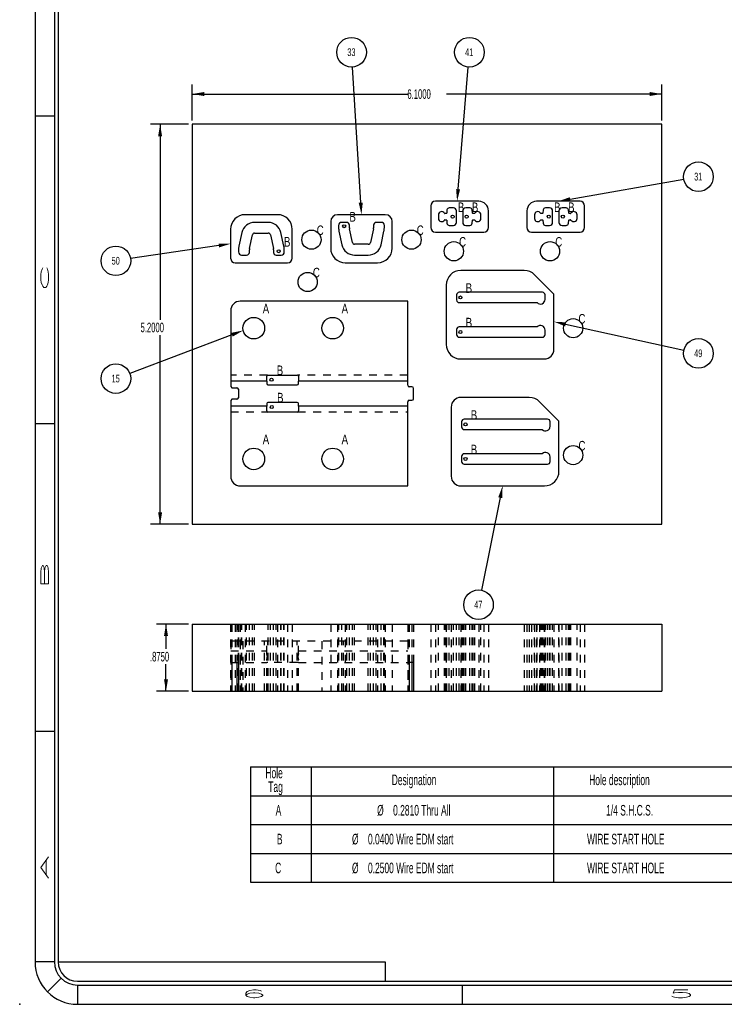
# Model space of a CAD drawing. Header units: inches. Extents: x 1802 to 2468, y -208 to -72.
# Tile 255 of 256: x 2068 to 2077, y -208 to -195. Entities that reach past the tile are written whole.
import ezdxf

# ---------------------------------------------------------------- set-up
doc = ezdxf.new("R2010")
doc.units = ezdxf.units.IN
doc.header["$LTSCALE"] = 0.5
doc.header["$MEASUREMENT"] = 0
doc.linetypes.add('HIDDEN', pattern=[0.225, 0.15, -0.075])
for name, color, linetype in [('SID-M-D', 42, 'Continuous'), ('SID-M-H', 4, 'HIDDEN'), ('SID-M-M', 233, 'Continuous'), ('SID-M-S', 105, 'Continuous')]:
    doc.layers.add(name, color=color, linetype=linetype)
doc.styles.add('R', font='ROMAND.SHX')
doc.styles.add('SLDTEXTSTYLE0', font='TXT', dxfattribs={"width": 0.595745})

# ---------------------------------------------------------------- blocks, each defined once
blk = doc.blocks.new('*U9')
at = {"layer": 'SID-M-D'}
blk.add_point((-34.75, -0.55), dxfattribs=at)
at = {"layer": 'SID-M-S'}
for p, q in [((-34.55, 22), (-34.55, 0)), ((-34.3, 22), (-34.3, 0)), ((-34.25, 22), (-34.25, 0)), ((-34.55, 11), (-34.3, 11)), ((-34.55, 7), (-34.3, 7)), ((-34.55, 3), (-34.3, 3)), ((-34.3, 0), (-34.55, 0)), ((-34.25, 0), (-30, 0)), ((-30, 0), (-30, -0.25)), ((-34.212, -0.212), (-34.389, -0.389)), ((-34, -0.25), (0, -0.25)), ((-34, -0.3), (0, -0.3)), ((-34, -0.3), (-34, -0.55)), ((-29, -0.3), (-29, -0.55)), ((-34, -0.55), (0, -0.55))]:
    blk.add_line(p, q, dxfattribs=at)
for radius in [0.55, 0.3, 0.25]:
    blk.add_arc((-34, 0), radius, 180, 270, dxfattribs=at)
at = {"layer": 'SID-M-D', "style": 'R', "width": 4}
for s, p in [('C', (-34.374, 8.715)), ('B', (-34.374, 4.846)), ('A', (-34.374, 1.074))]:
    blk.add_text(s, height=0.1, rotation=90, dxfattribs=at).set_placement(p)
for s, p in [('6', (-31.882, -0.464)), ('5', (-26.327, -0.464))]:
    blk.add_text(s, height=0.1, dxfattribs=at).set_placement(p)

msp = doc.modelspace()

# ---------------------------------------------------------------- linework, layer by layer
at = {"layer": 'SID-M-D'}
for p, q in [((2072.62878, -197.22649), (2072.52113, -195.46306)), ((2073.89349, -197.05258), (2074.02465, -195.46276)), ((2070.43874, -196.1575), (2070.43874, -195.6888)), ((2076.53874, -196.1575), (2076.53874, -195.6888)), ((2070.43874, -195.8138), (2073.23474, -195.8138)), ((2076.53874, -195.8138), (2073.74273, -195.8138)), ((2070.38874, -196.2075), (2069.89674, -196.2075)), ((2070.02174, -196.2075), (2070.02174, -198.74832)), ((2075.34932, -197.18109), (2076.82653, -196.92192)), ((2070.78411, -197.78284), (2069.63755, -197.95391)), ((2075.29138, -198.80743), (2076.82809, -199.1441)), ((2070.95562, -198.94292), (2069.62722, -199.44531)), ((2070.02174, -201.4075), (2070.02174, -198.94676)), ((2074.44109, -201.06082), (2074.19716, -202.26391)), ((2070.38874, -201.4075), (2069.89674, -201.4075)), ((2070.38874, -202.70333), (2069.97315, -202.70333)), ((2070.09815, -202.70333), (2070.09815, -203.02768)), ((2070.09815, -203.57833), (2070.09815, -203.22612)), ((2070.38874, -203.57833), (2069.97315, -203.57833))]:
    msp.add_line(p, q, dxfattribs=at)
at = {"layer": 'SID-M-D', "color": 0}
for p, q in [((2071.19746, -204.56096), (2071.19746, -204.93596)), ((2071.19746, -204.56096), (2071.98487, -204.56096)), ((2071.98487, -204.56096), (2071.98487, -204.93596)), ((2071.98487, -204.56096), (2075.13447, -204.56096)), ((2075.13447, -204.56096), (2075.13447, -204.93596)), ((2075.13447, -204.56096), (2077.49668, -204.56096)), ((2071.19746, -204.93596), (2071.98487, -204.93596)), ((2071.19746, -204.93596), (2071.19746, -205.31096)), ((2071.98487, -204.93596), (2075.13447, -204.93596)), ((2071.98487, -204.93596), (2071.98487, -205.31096)), ((2075.13447, -204.93596), (2077.49668, -204.93596)), ((2075.13447, -204.93596), (2075.13447, -205.31096)), ((2071.19746, -205.31096), (2071.19746, -205.68596)), ((2071.19746, -205.31096), (2071.98487, -205.31096)), ((2071.98487, -205.31096), (2071.98487, -205.68596)), ((2071.98487, -205.31096), (2075.13447, -205.31096)), ((2075.13447, -205.31096), (2075.13447, -205.68596)), ((2075.13447, -205.31096), (2077.49668, -205.31096)), ((2071.19746, -205.68596), (2071.19746, -206.06096)), ((2071.19746, -205.68596), (2071.98487, -205.68596)), ((2071.98487, -205.68596), (2071.98487, -206.06096)), ((2071.98487, -205.68596), (2075.13447, -205.68596)), ((2075.13447, -205.68596), (2075.13447, -206.06096)), ((2075.13447, -205.68596), (2077.49668, -205.68596)), ((2071.19746, -206.06096), (2071.98487, -206.06096)), ((2071.98487, -206.06096), (2075.13447, -206.06096)), ((2075.13447, -206.06096), (2077.49668, -206.06096))]:
    msp.add_line(p, q, dxfattribs=at)
for centre in [(2072.5094, -195.27105), (2074.04046, -195.27105), (2077.016, -196.88868), (2069.44729, -197.9823), (2077.016, -199.18527), (2069.44729, -199.51335), (2074.15894, -202.45244)]:
    msp.add_circle(centre, 0.19237, dxfattribs=at)
at = {"layer": 'SID-M-D'}
for points in [[(2070.43874, -195.8138), (2070.59474, -195.8398), (2070.59474, -195.7878)], [(2076.53874, -195.8138), (2076.38274, -195.7878), (2076.38274, -195.8398)], [(2070.02174, -196.2075), (2069.99574, -196.3635), (2070.04774, -196.3635)], [(2073.9194, -197.05471), (2073.88067, -197.20805), (2073.9194, -197.05471), (2073.86758, -197.05044)], [(2072.65473, -197.22491), (2072.63828, -197.3822), (2072.65473, -197.22491), (2072.60283, -197.22808)], [(2075.35381, -197.2067), (2075.19567, -197.20805), (2075.35381, -197.2067), (2075.34483, -197.15548)], [(2070.78027, -197.75713), (2070.9384, -197.75982), (2070.78027, -197.75713), (2070.78795, -197.80856)], [(2070.94642, -198.9186), (2071.10153, -198.88774), (2070.94642, -198.9186), (2070.96481, -198.96724)], [(2075.28581, -198.83283), (2075.13899, -198.77405), (2075.28581, -198.83283), (2075.29694, -198.78203)], [(2074.4156, -201.05565), (2074.47208, -200.90793), (2074.4156, -201.05565), (2074.46657, -201.06599)], [(2070.02174, -201.4075), (2070.04774, -201.2515), (2069.99574, -201.2515)], [(2070.09815, -202.70333), (2070.07215, -202.85933), (2070.12415, -202.85933)], [(2070.09815, -203.57833), (2070.12415, -203.42233), (2070.07215, -203.42233)]]:
    msp.add_solid(points, dxfattribs=at)
at = {"layer": 'SID-M-H'}
for p, q in [((2071.41499, -199.47), (2070.93874, -199.47)), ((2073.23874, -199.47), (2071.81249, -199.47)), ((2070.93874, -199.945), (2071.41499, -199.945)), ((2071.81249, -199.945), (2073.23874, -199.945)), ((2070.9384, -202.70333), (2070.9384, -203.57833)), ((2070.9384, -202.70333), (2070.9384, -203.57833)), ((2070.93874, -202.70333), (2070.93874, -203.57833)), ((2070.95374, -202.70333), (2070.95374, -203.57833)), ((2070.9984, -202.70333), (2070.9984, -203.57833)), ((2070.9984, -202.70333), (2070.9984, -203.57833)), ((2071.01874, -202.70333), (2071.01874, -203.57833)), ((2071.01874, -202.70333), (2071.01874, -203.57833)), ((2071.03874, -202.70333), (2071.03874, -203.57833)), ((2071.04124, -203.57833), (2071.04124, -202.70333)), ((2071.04623, -203.57833), (2071.04623, -202.70333)), ((2071.06374, -202.70333), (2071.06374, -203.57833)), ((2071.06374, -202.70333), (2071.06374, -203.57833)), ((2071.08124, -203.57833), (2071.08124, -202.70333)), ((2071.08449, -203.57833), (2071.08449, -202.70333)), ((2071.1284, -202.70333), (2071.1284, -203.57833)), ((2071.1284, -202.70333), (2071.1284, -203.57833)), ((2071.14624, -203.57833), (2071.14624, -202.70333)), ((2071.18124, -203.57833), (2071.18124, -202.70333)), ((2071.18303, -203.57833), (2071.18303, -202.70333)), ((2071.22129, -203.57833), (2071.22129, -202.70333)), ((2071.24984, -203.57833), (2071.24984, -202.70333)), ((2071.24984, -203.57833), (2071.24984, -202.70333)), ((2071.42697, -203.57833), (2071.42697, -202.70333)), ((2071.42697, -203.57833), (2071.42697, -202.70333)), ((2071.45552, -203.57833), (2071.45552, -202.70333)), ((2071.49377, -203.57833), (2071.49377, -202.70333)), ((2071.49557, -203.57833), (2071.49557, -202.70333)), ((2071.53057, -203.57833), (2071.53057, -202.70333)), ((2071.5484, -202.70333), (2071.5484, -203.57833)), ((2071.5484, -202.70333), (2071.5484, -203.57833)), ((2071.59231, -203.57833), (2071.59231, -202.70333)), ((2071.59557, -203.57833), (2071.59557, -202.70333)), ((2071.63057, -203.57833), (2071.63057, -202.70333)), ((2071.63557, -203.57833), (2071.63557, -202.70333)), ((2071.6784, -202.70333), (2071.6784, -203.57833)), ((2071.6784, -202.70333), (2071.6784, -203.57833)), ((2071.7384, -202.70333), (2071.7384, -203.57833)), ((2071.7384, -202.70333), (2071.7384, -203.57833)), ((2072.23828, -202.70333), (2072.23828, -203.57833)), ((2072.23828, -202.70333), (2072.23828, -203.57833)), ((2072.32828, -202.70333), (2072.32828, -203.57833)), ((2072.32828, -202.70333), (2072.32828, -203.57833)), ((2072.34112, -203.57833), (2072.34112, -202.70333)), ((2072.34611, -203.57833), (2072.34611, -202.70333)), ((2072.38112, -203.57833), (2072.38112, -202.70333)), ((2072.38437, -203.57833), (2072.38437, -202.70333)), ((2072.42828, -202.70333), (2072.42828, -203.57833)), ((2072.42828, -202.70333), (2072.42828, -203.57833)), ((2072.44612, -203.57833), (2072.44612, -202.70333)), ((2072.48112, -203.57833), (2072.48112, -202.70333)), ((2072.48291, -203.57833), (2072.48291, -202.70333)), ((2072.52117, -203.57833), (2072.52117, -202.70333)), ((2072.54972, -203.57833), (2072.54972, -202.70333)), ((2072.54972, -203.57833), (2072.54972, -202.70333)), ((2072.72685, -203.57833), (2072.72685, -202.70333)), ((2072.72685, -203.57833), (2072.72685, -202.70333)), ((2072.7554, -203.57833), (2072.7554, -202.70333)), ((2072.79366, -203.57833), (2072.79366, -202.70333)), ((2072.79545, -203.57833), (2072.79545, -202.70333)), ((2072.83045, -203.57833), (2072.83045, -202.70333)), ((2072.84828, -202.70333), (2072.84828, -203.57833)), ((2072.84828, -202.70333), (2072.84828, -203.57833)), ((2072.8922, -203.57833), (2072.8922, -202.70333)), ((2072.89545, -203.57833), (2072.89545, -202.70333)), ((2072.93045, -203.57833), (2072.93045, -202.70333)), ((2072.93545, -203.57833), (2072.93545, -202.70333)), ((2072.94828, -202.70333), (2072.94828, -203.57833)), ((2072.94828, -202.70333), (2072.94828, -203.57833)), ((2073.03828, -202.70333), (2073.03828, -203.57833)), ((2073.03828, -202.70333), (2073.03828, -203.57833)), ((2073.23874, -202.70333), (2073.23874, -203.57833)), ((2073.25874, -202.70333), (2073.25874, -203.57833)), ((2073.25874, -202.70333), (2073.25874, -203.57833)), ((2073.29374, -202.70333), (2073.29374, -203.57833)), ((2073.29374, -202.70333), (2073.29374, -203.57833)), ((2073.31374, -202.70333), (2073.31374, -203.57833)), ((2073.53817, -202.70333), (2073.53817, -203.57833)), ((2073.53817, -202.70333), (2073.53817, -203.57833)), ((2073.59817, -202.70333), (2073.59817, -203.57833)), ((2073.59817, -202.70333), (2073.59817, -203.57833)), ((2073.59817, -202.70333), (2073.59817, -203.57833)), ((2073.59817, -202.70333), (2073.59817, -203.57833)), ((2073.63706, -203.57833), (2073.63706, -202.70333)), ((2073.716, -203.57833), (2073.716, -202.70333)), ((2073.716, -203.57833), (2073.716, -202.70333)), ((2073.72025, -203.57833), (2073.72025, -202.70333)), ((2073.72025, -203.57833), (2073.72025, -202.70333)), ((2073.73899, -202.70333), (2073.73899, -203.57833)), ((2073.73899, -202.70333), (2073.73899, -203.57833)), ((2073.74078, -203.57833), (2073.74078, -202.70333)), ((2073.74078, -203.57833), (2073.74078, -202.70333)), ((2073.74576, -203.57833), (2073.74576, -202.70333)), ((2073.74576, -203.57833), (2073.74576, -202.70333)), ((2073.74924, -203.57833), (2073.74924, -202.70333)), ((2073.74924, -203.57833), (2073.74924, -202.70333)), ((2073.77912, -203.57833), (2073.77912, -202.70333)), ((2073.77912, -203.57833), (2073.77912, -202.70333)), ((2073.80458, -202.70333), (2073.80458, -203.57833)), ((2073.80458, -202.70333), (2073.80458, -203.57833)), ((2073.83206, -203.57833), (2073.83206, -202.70333)), ((2073.83206, -203.57833), (2073.83206, -202.70333)), ((2073.87206, -203.57833), (2073.87206, -202.70333)), ((2073.87411, -203.57833), (2073.87411, -202.70333)), ((2073.90911, -203.57833), (2073.90911, -202.70333)), ((2073.90911, -203.57833), (2073.90911, -202.70333)), ((2073.90911, -203.57833), (2073.90911, -202.70333)), ((2073.90911, -203.57833), (2073.90911, -202.70333)), ((2073.92899, -202.70333), (2073.92899, -203.57833)), ((2073.92899, -202.70333), (2073.92899, -203.57833)), ((2073.92899, -202.70333), (2073.92899, -203.57833)), ((2073.92899, -202.70333), (2073.92899, -203.57833)), ((2073.92958, -202.70333), (2073.92958, -203.57833)), ((2073.92958, -202.70333), (2073.92958, -203.57833)), ((2073.92958, -202.70333), (2073.92958, -203.57833)), ((2073.92958, -202.70333), (2073.92958, -203.57833)), ((2073.9397, -203.57833), (2073.9397, -202.70333)), ((2073.95427, -203.57833), (2073.95427, -202.70333)), ((2073.9747, -203.57833), (2073.9747, -202.70333)), ((2073.9747, -203.57833), (2073.9747, -202.70333)), ((2073.9747, -203.57833), (2073.9747, -202.70333)), ((2073.9747, -203.57833), (2073.9747, -202.70333)), ((2073.99427, -203.57833), (2073.99427, -202.70333)), ((2073.99427, -203.57833), (2073.99427, -202.70333)), ((2074.04721, -203.57833), (2074.04721, -202.70333)), ((2074.04721, -203.57833), (2074.04721, -202.70333)), ((2074.0771, -203.57833), (2074.0771, -202.70333)), ((2074.0771, -203.57833), (2074.0771, -202.70333)), ((2074.08058, -203.57833), (2074.08058, -202.70333)), ((2074.08058, -203.57833), (2074.08058, -202.70333)), ((2074.08556, -203.57833), (2074.08556, -202.70333)), ((2074.08556, -203.57833), (2074.08556, -202.70333)), ((2074.10608, -203.57833), (2074.10608, -202.70333)), ((2074.10608, -203.57833), (2074.10608, -202.70333)), ((2074.11034, -203.57833), (2074.11034, -202.70333)), ((2074.11034, -203.57833), (2074.11034, -202.70333)), ((2074.16317, -202.70333), (2074.16317, -203.57833)), ((2074.16317, -202.70333), (2074.16317, -203.57833)), ((2074.18927, -203.57833), (2074.18927, -202.70333)), ((2074.22817, -202.70333), (2074.22817, -203.57833)), ((2074.22817, -202.70333), (2074.22817, -203.57833)), ((2074.28817, -202.70333), (2074.28817, -203.57833)), ((2074.28817, -202.70333), (2074.28817, -203.57833)), ((2074.75322, -202.70333), (2074.75322, -203.57833)), ((2074.75322, -202.70333), (2074.75322, -203.57833)), ((2074.78817, -202.70333), (2074.78817, -203.57833)), ((2074.78817, -202.70333), (2074.78817, -203.57833)), ((2074.81881, -202.70333), (2074.81881, -203.57833)), ((2074.81881, -202.70333), (2074.81881, -203.57833)), ((2074.84817, -202.70333), (2074.84817, -203.57833)), ((2074.84817, -202.70333), (2074.84817, -203.57833)), ((2074.88706, -203.57833), (2074.88706, -202.70333)), ((2074.88757, -202.70333), (2074.88757, -203.57833)), ((2074.88757, -202.70333), (2074.88757, -203.57833)), ((2074.91317, -202.70333), (2074.91317, -203.57833)), ((2074.91317, -202.70333), (2074.91317, -203.57833)), ((2074.92139, -203.57833), (2074.92139, -202.70333)), ((2074.95316, -202.70333), (2074.95316, -203.57833)), ((2074.95316, -202.70333), (2074.95316, -203.57833)), ((2074.966, -203.57833), (2074.966, -202.70333)), ((2074.966, -203.57833), (2074.966, -202.70333)), ((2074.97025, -203.57833), (2074.97025, -202.70333)), ((2074.97025, -203.57833), (2074.97025, -202.70333)), ((2074.98698, -203.57833), (2074.98698, -202.70333)), ((2074.98911, -203.57833), (2074.98911, -202.70333)), ((2074.98911, -203.57833), (2074.98911, -202.70333)), ((2074.99078, -203.57833), (2074.99078, -202.70333)), ((2074.99078, -203.57833), (2074.99078, -202.70333)), ((2074.99576, -203.57833), (2074.99576, -202.70333)), ((2074.99576, -203.57833), (2074.99576, -202.70333)), ((2074.99924, -203.57833), (2074.99924, -202.70333)), ((2074.99924, -203.57833), (2074.99924, -202.70333)), ((2075.01399, -202.70333), (2075.01399, -203.57833)), ((2075.01399, -202.70333), (2075.01399, -203.57833)), ((2075.01458, -202.70333), (2075.01458, -203.57833)), ((2075.01458, -202.70333), (2075.01458, -203.57833)), ((2075.02411, -203.57833), (2075.02411, -202.70333)), ((2075.02912, -203.57833), (2075.02912, -202.70333)), ((2075.02912, -203.57833), (2075.02912, -202.70333)), ((2075.0547, -203.57833), (2075.0547, -202.70333)), ((2075.0547, -203.57833), (2075.0547, -202.70333)), ((2075.08206, -203.57833), (2075.08206, -202.70333)), ((2075.08206, -203.57833), (2075.08206, -202.70333)), ((2075.0897, -203.57833), (2075.0897, -202.70333)), ((2075.12206, -203.57833), (2075.12206, -202.70333)), ((2075.13899, -202.70333), (2075.13899, -203.57833)), ((2075.13899, -202.70333), (2075.13899, -203.57833)), ((2075.20427, -203.57833), (2075.20427, -202.70333)), ((2075.20458, -202.70333), (2075.20458, -203.57833)), ((2075.20458, -202.70333), (2075.20458, -203.57833)), ((2075.24427, -203.57833), (2075.24427, -202.70333)), ((2075.24427, -203.57833), (2075.24427, -202.70333)), ((2075.29721, -203.57833), (2075.29721, -202.70333)), ((2075.29721, -203.57833), (2075.29721, -202.70333)), ((2075.3271, -203.57833), (2075.3271, -202.70333)), ((2075.3271, -203.57833), (2075.3271, -202.70333)), ((2075.33057, -203.57833), (2075.33057, -202.70333)), ((2075.33057, -203.57833), (2075.33057, -202.70333)), ((2075.33556, -203.57833), (2075.33556, -202.70333)), ((2075.33556, -203.57833), (2075.33556, -202.70333)), ((2075.35608, -203.57833), (2075.35608, -202.70333)), ((2075.35608, -203.57833), (2075.35608, -202.70333)), ((2075.36034, -203.57833), (2075.36034, -202.70333)), ((2075.36034, -203.57833), (2075.36034, -202.70333)), ((2075.43927, -203.57833), (2075.43927, -202.70333)), ((2075.47817, -202.70333), (2075.47817, -203.57833)), ((2075.47817, -202.70333), (2075.47817, -203.57833)), ((2075.47817, -202.70333), (2075.47817, -203.57833)), ((2075.47817, -202.70333), (2075.47817, -203.57833)), ((2075.53817, -202.70333), (2075.53817, -203.57833)), ((2075.53817, -202.70333), (2075.53817, -203.57833)), ((2070.93874, -202.92833), (2070.93874, -203.57833)), ((2071.06374, -202.92833), (2070.93874, -202.92833)), ((2071.06374, -202.92833), (2071.06374, -203.57833)), ((2073.23874, -202.92833), (2071.06374, -202.92833)), ((2071.06374, -202.92833), (2071.06374, -203.57833)), ((2071.09824, -202.92833), (2071.09824, -203.57833)), ((2071.37924, -203.57833), (2071.37924, -202.92833)), ((2071.40874, -203.08688), (2071.40874, -202.92833)), ((2071.42374, -203.57833), (2071.42374, -202.92833)), ((2071.42374, -203.57833), (2071.42374, -202.92833)), ((2071.80374, -203.57833), (2071.80374, -202.92833)), ((2071.80374, -203.57833), (2071.80374, -202.92833)), ((2071.81874, -203.08688), (2071.81874, -202.92833)), ((2072.12324, -202.92833), (2072.12324, -203.57833)), ((2072.40424, -203.57833), (2072.40424, -202.92833)), ((2073.23874, -202.92833), (2073.23874, -203.57833)), ((2070.93874, -203.05333), (2071.40874, -203.05333)), ((2071.81874, -203.05333), (2073.23874, -203.05333)), ((2070.93874, -203.20333), (2071.40874, -203.20333)), ((2070.95374, -203.20333), (2070.95374, -203.57833)), ((2071.01874, -203.20333), (2071.01874, -203.57833)), ((2071.01874, -203.20333), (2071.01874, -203.57833)), ((2071.03874, -203.20333), (2071.03874, -203.57833)), ((2071.40874, -203.57833), (2071.40874, -203.16979)), ((2071.42374, -203.20333), (2071.40874, -203.20333)), ((2071.42374, -203.57833), (2071.42374, -203.20333)), ((2071.80374, -203.20333), (2071.42374, -203.20333)), ((2071.42374, -203.57833), (2071.42374, -203.20333)), ((2071.80374, -203.57833), (2071.80374, -203.20333)), ((2071.81874, -203.20333), (2071.80374, -203.20333)), ((2071.80374, -203.57833), (2071.80374, -203.20333)), ((2071.81874, -203.57833), (2071.81874, -203.16979)), ((2071.81874, -203.20333), (2073.23874, -203.20333)), ((2073.25874, -203.20333), (2073.23874, -203.20333)), ((2073.25874, -203.20333), (2073.25874, -203.57833)), ((2073.29374, -203.20333), (2073.25874, -203.20333)), ((2073.25874, -203.20333), (2073.25874, -203.57833)), ((2073.29374, -203.20333), (2073.29374, -203.57833)), ((2073.31374, -203.20333), (2073.29374, -203.20333)), ((2073.29374, -203.20333), (2073.29374, -203.57833)), ((2073.31374, -203.20333), (2073.31374, -203.57833))]:
    msp.add_line(p, q, dxfattribs=at)
for points in [[(2071.40874, -203.16979), (2071.40916, -203.16542), (2071.41032, -203.15364), (2071.41688, -203.13433), (2071.41362, -203.11098), (2071.40902, -203.09624), (2071.40877, -203.088), (2071.40874, -203.08688)], [(2071.81874, -203.08688), (2071.81831, -203.09125), (2071.81716, -203.10303), (2071.81059, -203.12234), (2071.81385, -203.14569), (2071.81845, -203.16043), (2071.8187, -203.16867), (2071.81874, -203.16979)]]:
    msp.add_open_spline(points, degree=3, knots=[0, 0, 0, 0, 0.17124836, 0.46074797, 0.66941947, 0.95481898, 1, 1, 1, 1], dxfattribs=at)
at = {"layer": 'SID-M-M'}
for centre, radius in [((2073.82206, -197.40805), 0.02), ((2074.00427, -197.40805), 0.02), ((2075.07206, -197.40805), 0.02), ((2075.25427, -197.40805), 0.02), ((2071.9884, -197.70732), 0.125), ((2072.41362, -197.5322), 0.02), ((2073.28828, -197.70732), 0.125), ((2073.83817, -197.85805), 0.125), ((2075.08817, -197.85805), 0.125), ((2071.56307, -197.85732), 0.02), ((2071.93874, -198.2575), 0.125), ((2073.92411, -198.45834), 0.02), ((2075.38899, -198.85801), 0.125), ((2073.92411, -198.90767), 0.02), ((2071.46874, -199.5275), 0.02), ((2071.4729, -199.8825), 0.02), ((2073.9897, -200.10827), 0.02), ((2075.38899, -200.50793), 0.125), ((2073.9897, -200.5576), 0.02)]:
    msp.add_circle(centre, radius, dxfattribs=at)
at = {"layer": 'SID-M-S'}
for p, q in [((2076.53874, -196.2075), (2070.43874, -196.2075)), ((2070.43874, -196.2075), (2070.43874, -201.4075)), ((2076.53874, -201.4075), (2076.53874, -196.2075)), ((2074.16317, -197.20805), (2073.59817, -197.20805)), ((2074.16317, -197.20805), (2073.59817, -197.20805)), ((2075.47817, -197.20805), (2074.91317, -197.20805)), ((2075.47817, -197.20805), (2074.91317, -197.20805)), ((2073.53817, -197.26805), (2073.53817, -197.54805)), ((2073.53817, -197.26805), (2073.53817, -197.54805)), ((2073.74924, -197.32143), (2073.74576, -197.3612)), ((2073.83206, -197.29405), (2073.77912, -197.29405)), ((2073.87206, -197.48205), (2073.87206, -197.33405)), ((2073.95427, -197.33405), (2073.95427, -197.48205)), ((2074.04721, -197.29405), (2073.99427, -197.29405)), ((2074.08058, -197.3612), (2074.0771, -197.32143)), ((2074.28817, -197.54805), (2074.28817, -197.33305)), ((2074.28817, -197.54805), (2074.28817, -197.33305)), ((2074.78817, -197.33305), (2074.78817, -197.54805)), ((2074.78817, -197.33305), (2074.78817, -197.54805)), ((2074.99924, -197.32143), (2074.99576, -197.3612)), ((2075.08206, -197.29405), (2075.02912, -197.29405)), ((2075.12206, -197.48205), (2075.12206, -197.33405)), ((2075.20427, -197.33405), (2075.20427, -197.48205)), ((2075.29721, -197.29405), (2075.24427, -197.29405)), ((2075.33057, -197.3612), (2075.3271, -197.32143)), ((2075.53817, -197.54805), (2075.53817, -197.26805)), ((2075.53817, -197.54805), (2075.53817, -197.26805)), ((2071.5484, -197.38232), (2071.1284, -197.38232)), ((2071.5484, -197.38232), (2071.1284, -197.38232)), ((2071.42697, -197.48232), (2071.24984, -197.48232)), ((2072.23828, -197.4722), (2072.23828, -197.8172)), ((2072.23828, -197.4722), (2072.23828, -197.8172)), ((2072.94828, -197.3822), (2072.32828, -197.3822)), ((2072.94828, -197.3822), (2072.32828, -197.3822)), ((2072.44612, -197.4822), (2072.38112, -197.4822)), ((2072.89545, -197.4822), (2072.83045, -197.4822)), ((2073.03828, -197.8172), (2073.03828, -197.4722)), ((2073.03828, -197.8172), (2073.03828, -197.4722)), ((2073.63706, -197.38576), (2073.63706, -197.43034)), ((2073.74078, -197.36576), (2073.72025, -197.36576)), ((2073.72025, -197.45034), (2073.74078, -197.45034)), ((2073.74576, -197.4549), (2073.74924, -197.49466)), ((2074.0771, -197.49466), (2074.08058, -197.4549)), ((2074.10608, -197.36576), (2074.08556, -197.36576)), ((2074.08556, -197.45034), (2074.10608, -197.45034)), ((2074.18927, -197.43034), (2074.18927, -197.38576)), ((2074.88706, -197.38576), (2074.88706, -197.43034)), ((2074.99078, -197.36576), (2074.97025, -197.36576)), ((2074.97025, -197.45034), (2074.99078, -197.45034)), ((2074.99576, -197.4549), (2074.99924, -197.49466)), ((2075.3271, -197.49466), (2075.33057, -197.4549)), ((2075.35608, -197.36576), (2075.33556, -197.36576)), ((2075.33556, -197.45034), (2075.35608, -197.45034)), ((2075.43927, -197.43034), (2075.43927, -197.38576)), ((2070.9384, -197.57232), (2070.9384, -197.94732)), ((2070.9384, -197.57232), (2070.9384, -197.94732)), ((2071.08449, -197.61555), (2071.04623, -197.79137)), ((2071.63057, -197.79137), (2071.59231, -197.61555)), ((2071.7384, -197.94732), (2071.7384, -197.57232)), ((2071.7384, -197.94732), (2071.7384, -197.57232)), ((2072.34112, -197.5222), (2072.34112, -197.55171)), ((2072.34611, -197.59816), (2072.38437, -197.77397)), ((2072.48112, -197.55171), (2072.48112, -197.5172)), ((2072.52117, -197.7442), (2072.48291, -197.56839)), ((2072.79366, -197.56839), (2072.7554, -197.7442)), ((2072.79545, -197.5172), (2072.79545, -197.55171)), ((2072.8922, -197.77397), (2072.93045, -197.59816)), ((2072.93545, -197.55171), (2072.93545, -197.5222)), ((2073.59817, -197.60805), (2074.22817, -197.60805)), ((2073.59817, -197.60805), (2074.22817, -197.60805)), ((2073.77912, -197.52205), (2073.83206, -197.52205)), ((2073.99427, -197.52205), (2074.04721, -197.52205)), ((2074.84817, -197.60805), (2075.47817, -197.60805)), ((2074.84817, -197.60805), (2075.47817, -197.60805)), ((2075.02912, -197.52205), (2075.08206, -197.52205)), ((2075.24427, -197.52205), (2075.29721, -197.52205)), ((2071.18303, -197.82113), (2071.22129, -197.64532)), ((2071.24984, -197.62232), (2071.42697, -197.62232)), ((2071.45552, -197.64532), (2071.49377, -197.82113)), ((2071.04124, -197.83781), (2071.04124, -197.86732)), ((2071.18124, -197.87232), (2071.18124, -197.83781)), ((2071.49557, -197.83781), (2071.49557, -197.87232)), ((2071.63557, -197.86732), (2071.63557, -197.83781)), ((2072.72685, -197.7672), (2072.54972, -197.7672)), ((2071.08124, -197.90732), (2071.14624, -197.90732)), ((2071.53057, -197.90732), (2071.59557, -197.90732)), ((2072.54972, -197.9072), (2072.72685, -197.9072)), ((2070.9984, -198.00732), (2071.6784, -198.00732)), ((2070.9984, -198.00732), (2071.6784, -198.00732)), ((2072.42828, -198.0072), (2072.84828, -198.0072)), ((2072.42828, -198.0072), (2072.84828, -198.0072)), ((2074.75322, -198.10801), (2073.92899, -198.10801)), ((2074.75322, -198.10801), (2073.92899, -198.10801)), ((2075.13899, -198.41508), (2074.88757, -198.16366)), ((2075.13899, -198.41508), (2074.88757, -198.16366)), ((2073.73899, -198.29801), (2073.73899, -199.06801)), ((2073.73899, -198.29801), (2073.73899, -199.06801)), ((2073.23874, -198.5075), (2071.06374, -198.5075)), ((2073.23874, -199.6), (2073.23874, -198.5075)), ((2073.87411, -198.42584), (2073.87411, -198.49084)), ((2074.98911, -198.39084), (2073.90911, -198.39084)), ((2075.02411, -198.48372), (2075.02411, -198.42584)), ((2075.13899, -199.13301), (2075.13899, -198.41508)), ((2075.13899, -199.13301), (2075.13899, -198.41508)), ((2070.93874, -198.6325), (2070.93874, -199.6175)), ((2073.90911, -198.52584), (2074.92139, -198.52584)), ((2073.87411, -198.87517), (2073.87411, -198.94017)), ((2074.92139, -198.84017), (2073.90911, -198.84017)), ((2075.02411, -198.94017), (2075.02411, -198.8823)), ((2073.90911, -198.97517), (2074.98911, -198.97517)), ((2073.92899, -199.25801), (2075.01399, -199.25801)), ((2073.92899, -199.25801), (2075.01399, -199.25801)), ((2071.40874, -199.545), (2071.40874, -199.4825)), ((2071.42374, -199.4675), (2071.80374, -199.4675)), ((2071.81874, -199.4825), (2071.81874, -199.545)), ((2071.40874, -199.545), (2070.93874, -199.545)), ((2070.93874, -199.6175), (2070.95374, -199.6325)), ((2070.95374, -199.6325), (2071.01874, -199.6325)), ((2071.03874, -199.6525), (2071.03874, -199.7625)), ((2071.40874, -199.545), (2071.40874, -199.5775)), ((2071.42374, -199.5925), (2071.80374, -199.5925)), ((2073.23874, -199.545), (2071.81874, -199.545)), ((2071.81874, -199.5775), (2071.81874, -199.545)), ((2073.29374, -199.62), (2073.25874, -199.62)), ((2073.31374, -199.775), (2073.31374, -199.64)), ((2070.95374, -199.7825), (2070.93874, -199.7975)), ((2071.01874, -199.7825), (2070.95374, -199.7825)), ((2073.25874, -199.795), (2073.29374, -199.795)), ((2074.81881, -199.75793), (2073.92958, -199.75793)), ((2074.81881, -199.75793), (2073.92958, -199.75793)), ((2070.93874, -199.7975), (2070.93874, -200.7825)), ((2071.40874, -199.87), (2070.93874, -199.87)), ((2071.40874, -199.8375), (2071.40874, -199.87)), ((2071.40874, -199.9325), (2071.40874, -199.87)), ((2071.80374, -199.8225), (2071.42374, -199.8225)), ((2071.81874, -199.87), (2071.81874, -199.8375)), ((2071.81874, -199.87), (2071.81874, -199.9325)), ((2073.23874, -199.87), (2071.81874, -199.87)), ((2073.23874, -200.9075), (2073.23874, -199.815)), ((2073.80458, -199.88293), (2073.80458, -200.78293)), ((2073.80458, -199.88293), (2073.80458, -200.78293)), ((2075.20458, -200.065), (2074.95316, -199.81358)), ((2075.20458, -200.065), (2074.95316, -199.81358)), ((2071.80374, -199.9475), (2071.42374, -199.9475)), ((2075.0547, -200.04077), (2073.9747, -200.04077)), ((2073.9397, -200.07577), (2073.9397, -200.14077)), ((2073.9747, -200.17577), (2074.98698, -200.17577)), ((2075.0897, -200.13364), (2075.0897, -200.07577)), ((2075.20458, -200.71793), (2075.20458, -200.065)), ((2075.20458, -200.71793), (2075.20458, -200.065)), ((2073.9397, -200.5251), (2073.9397, -200.5901)), ((2074.98698, -200.4901), (2073.9747, -200.4901)), ((2075.0897, -200.5901), (2075.0897, -200.53222)), ((2073.9747, -200.6251), (2075.0547, -200.6251)), ((2071.06374, -200.9075), (2073.23874, -200.9075)), ((2073.92958, -200.90793), (2075.01458, -200.90793)), ((2073.92958, -200.90793), (2075.01458, -200.90793)), ((2070.43874, -201.4075), (2076.53874, -201.4075)), ((2070.43874, -202.70333), (2076.53874, -202.70333)), ((2070.43874, -202.70333), (2070.43874, -203.57833)), ((2076.53874, -202.70333), (2076.53874, -203.57833)), ((2070.43874, -203.57833), (2076.53874, -203.57833))]:
    msp.add_line(p, q, dxfattribs=at)
for centre in [(2071.23874, -198.8575), (2072.26374, -198.8575), (2071.23874, -200.5575), (2072.26374, -200.5575)]:
    msp.add_circle(centre, 0.1405, dxfattribs=at)
for centre, radius, start, end in [((2073.59817, -197.26805), 0.06, 90, 180), ((2073.59817, -197.26805), 0.06, 90, 180), ((2074.16317, -197.33305), 0.125, 0, 90), ((2074.16317, -197.33305), 0.125, 0, 90), ((2074.91317, -197.33305), 0.125, 90, 180), ((2074.91317, -197.33305), 0.125, 90, 180), ((2075.47817, -197.26805), 0.06, 0, 90), ((2075.47817, -197.26805), 0.06, 0, 90), ((2073.6797, -197.38576), 0.04264, 31.654335, 180), ((2073.74078, -197.36076), 0.005, 270, 355), ((2073.77912, -197.32405), 0.03, 90, 175), ((2073.83206, -197.33405), 0.04, 0, 90), ((2073.99427, -197.33405), 0.04, 90, 180), ((2074.04721, -197.32405), 0.03, 5, 90), ((2074.08556, -197.36076), 0.005, 185, 270), ((2074.14663, -197.38576), 0.04264, 0, 148.345665), ((2074.9297, -197.38576), 0.04264, 31.654335, 180), ((2074.99078, -197.36076), 0.005, 270, 355), ((2075.02912, -197.32405), 0.03, 90, 175), ((2075.08206, -197.33405), 0.04, 0, 90), ((2075.24427, -197.33405), 0.04, 90, 180), ((2075.29721, -197.32405), 0.03, 5, 90), ((2075.33556, -197.36076), 0.005, 185, 270), ((2075.39663, -197.38576), 0.04264, 0, 148.345665), ((2071.1284, -197.57232), 0.19, 90, 180), ((2071.1284, -197.57232), 0.19, 90, 180), ((2071.24984, -197.65153), 0.16921, 90, 167.722994), ((2071.42697, -197.65153), 0.16921, 12.277006, 90), ((2071.5484, -197.57232), 0.19, 0, 90), ((2071.5484, -197.57232), 0.19, 0, 90), ((2072.32828, -197.4722), 0.09, 90, 180), ((2072.32828, -197.4722), 0.09, 90, 180), ((2072.38112, -197.5222), 0.04, 90, 180), ((2072.44612, -197.5172), 0.035, 0, 90), ((2072.83045, -197.5172), 0.035, 90, 180), ((2072.89545, -197.5222), 0.04, 0, 90), ((2072.94828, -197.4722), 0.09, 0, 90), ((2072.94828, -197.4722), 0.09, 0, 90), ((2073.6797, -197.43034), 0.04264, 180, 328.345665), ((2073.72025, -197.36076), 0.005, 211.654335, 270), ((2073.72025, -197.45534), 0.005, 90, 148.345665), ((2073.74078, -197.45534), 0.005, 5, 90), ((2073.83206, -197.48205), 0.04, 270, 0), ((2073.99427, -197.48205), 0.04, 180, 270), ((2074.08556, -197.45534), 0.005, 90, 175), ((2074.10608, -197.36076), 0.005, 270, 328.345665), ((2074.10608, -197.45534), 0.005, 31.654335, 90), ((2074.14663, -197.43034), 0.04264, 211.654335, 0), ((2074.9297, -197.43034), 0.04264, 180, 328.345665), ((2074.97025, -197.36076), 0.005, 211.654335, 270), ((2074.97025, -197.45534), 0.005, 90, 148.345665), ((2074.99078, -197.45534), 0.005, 5, 90), ((2075.08206, -197.48205), 0.04, 270, 0), ((2075.24427, -197.48205), 0.04, 180, 270), ((2075.33556, -197.45534), 0.005, 90, 175), ((2075.35608, -197.36076), 0.005, 270, 328.345665), ((2075.35608, -197.45534), 0.005, 31.654335, 90), ((2075.39663, -197.43034), 0.04264, 211.654335, 0), ((2072.55954, -197.55171), 0.21843, 180, 192.277006), ((2072.55954, -197.55171), 0.07843, 180, 192.277006), ((2072.71702, -197.55171), 0.07843, 347.722994, 0), ((2072.71702, -197.55171), 0.21843, 347.722994, 0), ((2073.59817, -197.54805), 0.06, 180, 270), ((2073.59817, -197.54805), 0.06, 180, 270), ((2073.77912, -197.49205), 0.03, 185, 270), ((2074.04721, -197.49205), 0.03, 270, 355), ((2074.22817, -197.54805), 0.06, 270, 0), ((2074.22817, -197.54805), 0.06, 270, 0), ((2074.84817, -197.54805), 0.06, 180, 270), ((2074.84817, -197.54805), 0.06, 180, 270), ((2075.02912, -197.49205), 0.03, 185, 270), ((2075.29721, -197.49205), 0.03, 270, 355), ((2075.47817, -197.54805), 0.06, 270, 0), ((2075.47817, -197.54805), 0.06, 270, 0), ((2071.24984, -197.65153), 0.02921, 90, 167.722994), ((2071.42697, -197.65153), 0.02921, 12.277006, 90), ((2072.54972, -197.73799), 0.02921, 192.277006, 270), ((2072.72685, -197.73799), 0.02921, 270, 347.722994), ((2071.25966, -197.83781), 0.21843, 167.722994, 180), ((2071.08124, -197.86732), 0.04, 180, 270), ((2071.14624, -197.87232), 0.035, 270, 0), ((2071.25966, -197.83781), 0.07843, 167.722994, 180), ((2071.41714, -197.83781), 0.07843, 0, 12.277006), ((2071.53057, -197.87232), 0.035, 180, 270), ((2071.59557, -197.86732), 0.04, 270, 0), ((2071.41714, -197.83781), 0.21843, 0, 12.277006), ((2072.42828, -197.8172), 0.19, 180, 270), ((2072.42828, -197.8172), 0.19, 180, 270), ((2072.54972, -197.73799), 0.16921, 192.277006, 270), ((2072.72685, -197.73799), 0.16921, 270, 347.722994), ((2072.84828, -197.8172), 0.19, 270, 0), ((2072.84828, -197.8172), 0.19, 270, 0), ((2070.9984, -197.94732), 0.06, 180, 270), ((2070.9984, -197.94732), 0.06, 180, 270), ((2071.6784, -197.94732), 0.06, 270, 0), ((2071.6784, -197.94732), 0.06, 270, 0), ((2073.92899, -198.29801), 0.19, 90, 180), ((2073.92899, -198.29801), 0.19, 90, 180), ((2074.75322, -198.29801), 0.19, 45, 90), ((2074.75322, -198.29801), 0.19, 45, 90), ((2071.06374, -198.6325), 0.125, 90, 180), ((2073.90911, -198.42584), 0.035, 90, 180), ((2073.90911, -198.49084), 0.035, 180, 270), ((2074.96411, -198.48372), 0.06, 224.59571, 0), ((2074.98911, -198.42584), 0.035, 0, 90), ((2073.90911, -198.87517), 0.035, 90, 180), ((2074.96411, -198.8823), 0.06, 0, 135.40429), ((2073.90911, -198.94017), 0.035, 180, 270), ((2074.98911, -198.94017), 0.035, 270, 0), ((2073.92899, -199.06801), 0.19, 180, 270), ((2073.92899, -199.06801), 0.19, 180, 270), ((2075.01399, -199.13301), 0.125, 270, 0), ((2075.01399, -199.13301), 0.125, 270, 0), ((2071.42374, -199.4825), 0.015, 90, 180), ((2071.80374, -199.4825), 0.015, 0, 90), ((2071.01874, -199.6525), 0.02, 0, 90), ((2071.42374, -199.5775), 0.015, 180, 270), ((2071.80374, -199.5775), 0.015, 270, 0), ((2073.25874, -199.6), 0.02, 180, 270), ((2073.29374, -199.64), 0.02, 0, 90), ((2071.01874, -199.7625), 0.02, 270, 0), ((2073.25874, -199.815), 0.02, 90, 180), ((2073.29374, -199.775), 0.02, 270, 0), ((2073.92958, -199.88293), 0.125, 90, 180), ((2073.92958, -199.88293), 0.125, 90, 180), ((2074.81881, -199.94793), 0.19, 45, 90), ((2074.81881, -199.94793), 0.19, 45, 90), ((2071.42374, -199.8375), 0.015, 90, 180), ((2071.80374, -199.8375), 0.015, 0, 90), ((2071.42374, -199.9325), 0.015, 180, 270), ((2071.80374, -199.9325), 0.015, 270, 0), ((2073.9747, -200.07577), 0.035, 90, 180), ((2075.0547, -200.07577), 0.035, 0, 90), ((2073.9747, -200.14077), 0.035, 180, 270), ((2075.0297, -200.13364), 0.06, 224.59571, 0), ((2073.9747, -200.5251), 0.035, 90, 180), ((2075.0297, -200.53222), 0.06, 0, 135.40429), ((2073.9747, -200.5901), 0.035, 180, 270), ((2075.0547, -200.5901), 0.035, 270, 0), ((2071.06374, -200.7825), 0.125, 180, 270), ((2073.92958, -200.78293), 0.125, 180, 270), ((2073.92958, -200.78293), 0.125, 180, 270), ((2075.01458, -200.71793), 0.19, 270, 0), ((2075.01458, -200.71793), 0.19, 270, 0)]:
    msp.add_arc(centre, radius, start, end, dxfattribs=at)

# ---------------------------------------------------------------- block references
at = {"layer": 'SID-M-D'}
msp.add_blockref('*U9', (2102.94756, -207.09685), dxfattribs=at)

# ---------------------------------------------------------------- texts
at = {"layer": 'SID-M-D', "style": 'SLDTEXTSTYLE0', "width": 0.75}
for s, p in [('B', (2073.89047, -197.34835)), ('B', (2074.07267, -197.34835)), ('B', (2075.14047, -197.34835)), ('B', (2075.32267, -197.34835)), ('B', (2072.48202, -197.4725)), ('C', (2072.05681, -197.64762)), ('C', (2073.35669, -197.64762)), ('B', (2071.63147, -197.79762)), ('C', (2073.90657, -197.79835)), ('C', (2075.15657, -197.79835)), ('C', (2072.00714, -198.1978)), ('B', (2073.99251, -198.39864)), ('A', (2071.35519, -198.66577)), ('A', (2072.38019, -198.66577)), ('B', (2073.99251, -198.84797)), ('C', (2075.4574, -198.79831)), ('B', (2071.53714, -199.4678)), ('B', (2071.5413, -199.8228)), ('B', (2074.0581, -200.04856)), ('A', (2071.35519, -200.36577)), ('A', (2072.38019, -200.36577)), ('B', (2074.0581, -200.49789)), ('C', (2075.4574, -200.44823))]:
    msp.add_text(s, height=0.125, dxfattribs=at).set_placement(p)
at = {"layer": 'SID-M-D', "color": 0, "style": 'SLDTEXTSTYLE0'}
for s, insert, char_height, attachment_point in [('33', (2072.50739, -195.21994), 0.1, 2), ('41', (2074.03845, -195.21994), 0.1, 2), ('31', (2077.01399, -196.83758), 0.1, 2), ('50', (2069.44527, -197.93119), 0.1, 2), ('49', (2077.01399, -199.13417), 0.1, 2), ('15', (2069.44527, -199.46225), 0.1, 2), ('47', (2074.15692, -202.40134), 0.1, 2), ('Hole', (2071.39012, -204.57084), 0.137795, 1), ('Designation', (2073.03136, -204.65992), 0.1377953, 1), ('Hole description', (2075.59693, -204.65992), 0.1377953, 1), ('Tag', (2071.42744, -204.74901), 0.137795, 1), ('A', (2071.52322, -205.05534), 0.1378, 1), ('%%c', (2072.84152, -205.05534), 0.137795, 1), ('0.2810 Thru All', (2073.04933, -205.05534), 0.1377953, 1), ('1/4 S.H.C.S.', (2075.81741, -205.05534), 0.1377953, 1), ('%%c', (2072.51512, -205.43034), 0.137795, 1), ('0.0400 Wire EDM start', (2072.72293, -205.43034), 0.1377953, 1), ('B', (2071.53844, -205.43034), 0.1378, 1), ('WIRE START HOLE', (2075.56861, -205.43034), 0.1377953, 1), ('C', (2071.51653, -205.80534), 0.1378, 1), ('%%c', (2072.51512, -205.80534), 0.137795, 1), ('0.2500 Wire EDM start', (2072.72293, -205.80534), 0.1377953, 1), ('WIRE START HOLE', (2075.56861, -205.80534), 0.1377953, 1)]:
    msp.add_mtext(s, dxfattribs=dict(at, insert=insert, char_height=char_height, attachment_point=attachment_point))
at = {"layer": 'SID-M-D', "char_height": 0.125, "attachment_point": 1, "style": 'SLDTEXTSTYLE0'}
for s, insert in [('6.1000', (2073.23474, -195.75188)), ('5.2000', (2069.76775, -198.78562)), ('.8750', (2069.89034, -203.06499))]:
    msp.add_mtext(s, dxfattribs=dict(at, insert=insert))

doc.saveas('drawing.dxf')
